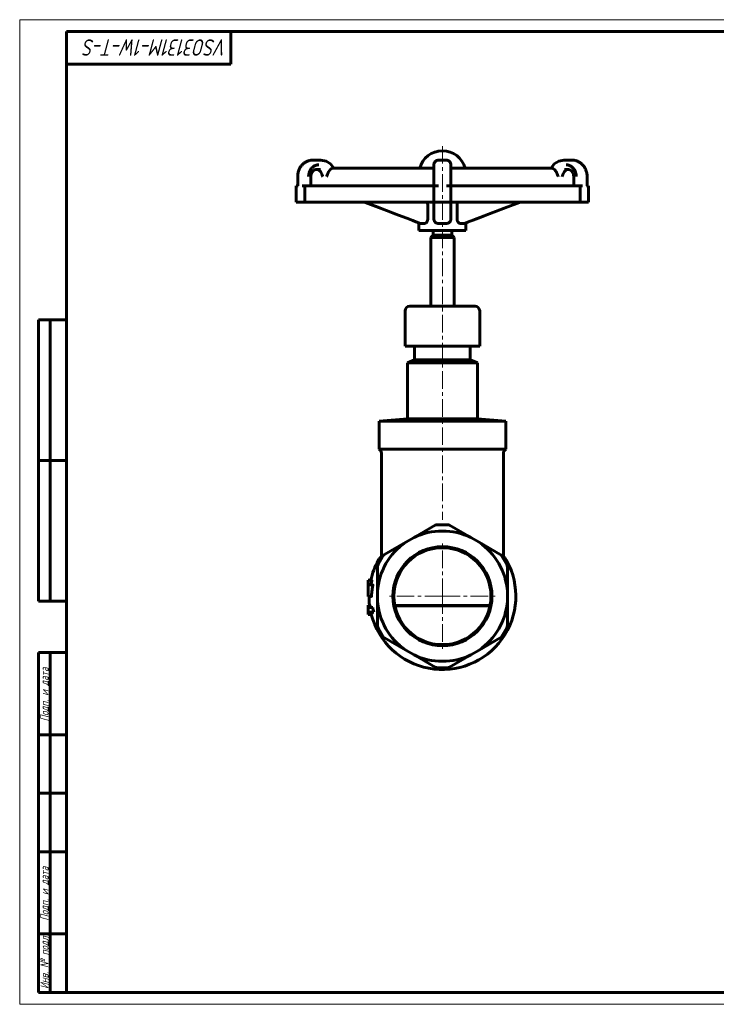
# Model space of a CAD drawing. Header units: millimetres. Extents: x 0 to 594, y 0 to 420.
# Tile 1 of 5: x 0 to 297, y 0 to 420. Entities that reach past the tile are written whole.
import ezdxf

# ---------------------------------------------------------------- set-up
doc = ezdxf.new("R2010")
doc.units = ezdxf.units.MM
for name, pattern in [('K5LT_AXLED', [12, 7.5, -1.5, 1.5, -1.5]), ('K5LT_BASIC', [0]), ('K5LT_THIN', [0])]:
    doc.linetypes.add(name, pattern=pattern)
doc.layers.add('Системный слой (1)', color=251, linetype='Continuous', true_color=0x6c6c6c)
doc.styles.add('KTEXTSTYLE', font='GOST_AU.SHX', dxfattribs={"width": 0.96, "height": 5})

# ---------------------------------------------------------------- blocks, each defined once
blk = doc.blocks.new('U0')
at = {"layer": 'Системный слой (1)', "color": 150, "linetype": 'K5LT_BASIC', "lineweight": 60, "true_color": 0x0080ff}
for p, q in [((164.33, 280.75), (180.23, 280.75)), ((180.23, 280.75), (196.12, 280.75))]:
    blk.add_line(p, q, dxfattribs=at)
blk = doc.blocks.new('U1')
at = {"layer": 'Системный слой (1)', "color": 150, "linetype": 'K5LT_BASIC', "lineweight": 60, "true_color": 0x0080ff}
for p, q in [((186.48, 340.94), (186.49, 341.17)), ((186.49, 341.18), (186.5, 341.19)), ((186.49, 341.17), (186.49, 341.18)), ((186.5, 341.25), (186.51, 341.32)), ((186.5, 341.21), (186.5, 341.25)), ((186.5, 341.19), (186.5, 341.21)), ((186.51, 341.32), (186.52, 341.39)), ((186.52, 341.4), (186.53, 341.41)), ((186.52, 341.39), (186.52, 341.4)), ((186.53, 341.43), (186.54, 341.46)), ((186.53, 341.41), (186.53, 341.43)), ((186.54, 341.46), (186.55, 341.54)), ((186.55, 341.54), (186.57, 341.6)), ((186.57, 341.61), (186.58, 341.62)), ((186.57, 341.6), (186.57, 341.61)), ((186.58, 341.64), (186.59, 341.68)), ((186.58, 341.62), (186.58, 341.64)), ((186.59, 341.68), (186.62, 341.76)), ((186.62, 341.76), (186.65, 341.86)), ((186.65, 341.86), (186.66, 341.87)), ((186.66, 341.88), (186.67, 341.9)), ((186.66, 341.87), (186.66, 341.88)), ((186.67, 341.9), (186.69, 341.94)), ((186.69, 341.94), (186.72, 342.02)), ((186.72, 342.02), (186.76, 342.09))]:
    blk.add_line(p, q, dxfattribs=at)
blk = doc.blocks.new('U2')
at = {"layer": 'Системный слой (1)', "color": 150, "linetype": 'K5LT_BASIC', "lineweight": 60, "true_color": 0x0080ff}
for p, q in [((206.5, 339.54), (213.14, 342.09)), ((193.21, 334.44), (199.86, 336.99)), ((199.86, 336.99), (206.5, 339.54)), ((190.23, 333.31), (190.95, 333.58))]:
    blk.add_line(p, q, dxfattribs=at)
blk = doc.blocks.new('U3')
at = {"layer": 'Системный слой (1)', "color": 150, "linetype": 'K5LT_BASIC', "lineweight": 60, "true_color": 0x0080ff}
for p, q in [((176.23, 328.09), (180.23, 328.09)), ((180.23, 328.09), (184.23, 328.09))]:
    blk.add_line(p, q, dxfattribs=at)
blk = doc.blocks.new('U4')
at = {"layer": 'Системный слой (1)', "color": 150, "linetype": 'K5LT_BASIC', "lineweight": 60, "true_color": 0x0080ff}
for p, q in [((165.28, 273.59), (180.23, 273.59)), ((180.23, 273.59), (195.18, 273.59))]:
    blk.add_line(p, q, dxfattribs=at)
blk = doc.blocks.new('U5')
at = {"layer": 'Системный слой (1)', "color": 150, "linetype": 'K5LT_BASIC', "lineweight": 60, "true_color": 0x0080ff}
for p, q in [((175.23, 327.09), (180.23, 327.09)), ((180.23, 327.09), (185.23, 327.09))]:
    blk.add_line(p, q, dxfattribs=at)
blk = doc.blocks.new('U6')
at = {"layer": 'Системный слой (1)', "color": 150, "linetype": 'K5LT_BASIC', "lineweight": 60, "true_color": 0x0080ff}
for start, end in [(150.8854, 167.4828), (194.4381, 29.1139), (180.1674, 186.9809)]:
    blk.add_arc((180.23, 174.09), 31.3, start, end, dxfattribs=at)
blk = doc.blocks.new('U7')
at = {"layer": 'Системный слой (1)', "color": 150, "linetype": 'K5LT_BASIC', "lineweight": 60, "true_color": 0x0080ff}
for p, q in [((232.22, 356.09), (233.85, 356.09)), ((233.85, 356.09), (233.85, 356.09)), ((233.85, 356.09), (233.95, 356.09))]:
    blk.add_line(p, q, dxfattribs=at)
blk = doc.blocks.new('U8')
at = {"layer": 'Системный слой (1)', "color": 150, "linetype": 'K5LT_BASIC', "lineweight": 60, "true_color": 0x0080ff}
for p, q in [((152.11, 340.25), (147.31, 342.09)), ((159.92, 337.25), (152.11, 340.25)), ((165.07, 335.27), (159.92, 337.25)), ((167.65, 334.29), (165.07, 335.27)), ((168.94, 333.8), (167.65, 334.29)), ((169.58, 333.55), (168.94, 333.8)), ((169.9, 333.43), (169.58, 333.55)), ((170.06, 333.37), (169.9, 333.43)), ((170.15, 333.34), (170.06, 333.37)), ((170.19, 333.32), (170.15, 333.34)), ((170.21, 333.31), (170.19, 333.32)), ((170.22, 333.31), (170.21, 333.31)), ((170.23, 333.31), (170.22, 333.31)), ((170.22, 333.31), (170.22, 333.31)), ((170.23, 333.3), (170.23, 333.31)), ((170.24, 333.3), (170.23, 333.3)), ((170.25, 333.3), (170.24, 333.3)), ((170.75, 333.11), (170.25, 333.3))]:
    blk.add_line(p, q, dxfattribs=at)
blk = doc.blocks.new('U9')
at = {"layer": 'Системный слой (1)', "color": 150, "linetype": 'K5LT_BASIC', "lineweight": 60, "true_color": 0x0080ff}
for p, q in [((168.33, 274.97), (180.23, 274.97)), ((180.23, 274.97), (192.12, 274.97))]:
    blk.add_line(p, q, dxfattribs=at)
blk = doc.blocks.new('U10')
at = {"layer": 'Системный слой (1)', "color": 150, "linetype": 'K5LT_BASIC', "lineweight": 60, "true_color": 0x0080ff}
for p, q in [((151.81, 340.36), (147.31, 342.09)), ((156.33, 338.63), (151.81, 340.36)), ((160.84, 336.9), (156.33, 338.63)), ((167.25, 334.44), (167.24, 334.44)), ((168.02, 334.15), (167.25, 334.44)), ((168.76, 333.86), (168.02, 334.15)), ((169.5, 333.58), (168.76, 333.86))]:
    blk.add_line(p, q, dxfattribs=at)
blk = doc.blocks.new('U11')
at = {"layer": 'Системный слой (1)', "color": 150, "linetype": 'K5LT_BASIC', "lineweight": 60, "true_color": 0x0080ff}
for p, q in [((128.45, 360.09), (128.44, 360.09)), ((128.44, 360.09), (128.44, 360.09)), ((130.62, 359.67), (128.45, 360.09)), ((132.52, 358.45), (130.62, 359.67)), ((133.91, 356.61), (132.52, 358.45))]:
    blk.add_line(p, q, dxfattribs=at)
blk = doc.blocks.new('U12')
at = {"layer": 'Системный слой (1)', "color": 150, "linetype": 'K5LT_BASIC', "lineweight": 60, "true_color": 0x0080ff}
for p, q in [((226.54, 356.61), (227.93, 358.45)), ((227.93, 358.45), (229.83, 359.67)), ((229.83, 359.67), (232.02, 360.09))]:
    blk.add_line(p, q, dxfattribs=at)
blk = doc.blocks.new('U13')
at = {"layer": 'Системный слой (1)', "color": 150, "linetype": 'K5LT_BASIC', "lineweight": 60, "true_color": 0x0080ff}
for p, q in [((233.95, 356.09), (233.95, 356.09)), ((233.95, 356.09), (235.02, 355.76)), ((235.02, 355.76), (235.92, 354.69)), ((235.92, 354.69), (236.29, 353.09))]:
    blk.add_line(p, q, dxfattribs=at)
blk = doc.blocks.new('U14')
at = {"layer": 'Системный слой (1)', "color": 150, "linetype": 'K5LT_BASIC', "lineweight": 60, "true_color": 0x0080ff}
for p, q in [((150.08, 180.63), (149.94, 180.06)), ((149.82, 179.49), (149.71, 178.91)), ((149.94, 180.06), (149.82, 179.49))]:
    blk.add_line(p, q, dxfattribs=at)
blk = doc.blocks.new('U15')
at = {"layer": 'Системный слой (1)', "color": 150, "linetype": 'K5LT_BASIC', "lineweight": 60, "true_color": 0x0080ff}
for p, q in [((128.45, 360.09), (128.44, 360.09)), ((128.44, 360.09), (128.44, 360.09)), ((130.62, 359.67), (128.45, 360.09)), ((132.52, 358.45), (130.62, 359.67)), ((133.91, 356.61), (132.52, 358.45))]:
    blk.add_line(p, q, dxfattribs=at)
blk = doc.blocks.new('U16')
at = {"layer": 'Системный слой (1)', "color": 150, "linetype": 'K5LT_BASIC', "lineweight": 60, "true_color": 0x0080ff}
for p, q in [((127.42, 355.9), (126.6, 356.09)), ((128.2, 355.27), (127.42, 355.9)), ((128.76, 354.23), (128.2, 355.27))]:
    blk.add_line(p, q, dxfattribs=at)
blk = doc.blocks.new('U17')
at = {"layer": 'Системный слой (1)', "color": 150, "linetype": 'K5LT_BASIC', "lineweight": 60, "true_color": 0x0080ff}
for p, q in [((126.5, 356.09), (126.6, 356.09)), ((126.6, 356.09), (126.6, 356.09)), ((126.6, 356.09), (128.23, 356.09))]:
    blk.add_line(p, q, dxfattribs=at)
blk = doc.blocks.new('U18')
at = {"layer": 'Системный слой (1)', "color": 150, "linetype": 'K5LT_BASIC', "lineweight": 60, "true_color": 0x0080ff}
for p, q in [((208.07, 340.15), (213.14, 342.09)), ((195.61, 335.36), (200.27, 337.15)), ((200.27, 337.15), (208.07, 340.15)), ((189.71, 333.11), (189.77, 333.13)), ((189.77, 333.13), (189.78, 333.14)), ((189.77, 333.13), (189.77, 333.13)), ((189.77, 333.13), (189.77, 333.13)), ((189.78, 333.14), (189.78, 333.14)), ((189.78, 333.14), (189.78, 333.14)), ((189.78, 333.14), (189.79, 333.14)), ((189.79, 333.14), (189.81, 333.15)), ((189.81, 333.15), (189.84, 333.16)), ((189.84, 333.16), (189.9, 333.18)), ((189.9, 333.18), (190.03, 333.23)), ((190.03, 333.23), (190.29, 333.33)), ((190.29, 333.33), (190.8, 333.52)), ((190.8, 333.52), (190.95, 333.58)), ((190.95, 333.58), (192.11, 334.02)), ((192.11, 334.02), (193.29, 334.47)), ((193.29, 334.47), (195.61, 335.36))]:
    blk.add_line(p, q, dxfattribs=at)
blk = doc.blocks.new('U19')
at = {"layer": 'Системный слой (1)', "color": 150, "linetype": 'K5LT_BASIC', "lineweight": 60, "true_color": 0x0080ff}
for p, q in [((231.7, 354.23), (232.25, 355.27)), ((232.25, 355.27), (233.03, 355.9)), ((233.03, 355.9), (233.85, 356.09))]:
    blk.add_line(p, q, dxfattribs=at)
blk = doc.blocks.new('U20')
at = {"layer": 'Системный слой (1)', "color": 150, "linetype": 'K5LT_BASIC', "lineweight": 60, "true_color": 0x0080ff}
for p, q in [((173.73, 342.03), (173.7, 342.09)), ((173.7, 342.09), (173.7, 342.09)), ((173.74, 342.01), (173.73, 342.03)), ((173.74, 342), (173.74, 342.01)), ((173.75, 341.99), (173.74, 342)), ((173.78, 341.91), (173.75, 341.99)), ((173.75, 341.99), (173.75, 341.99)), ((173.8, 341.86), (173.78, 341.91)), ((173.81, 341.83), (173.8, 341.86)), ((173.81, 341.82), (173.81, 341.83)), ((173.82, 341.81), (173.81, 341.82)), ((173.83, 341.76), (173.82, 341.81)), ((173.82, 341.81), (173.82, 341.81)), ((173.85, 341.73), (173.83, 341.76)), ((173.85, 341.71), (173.85, 341.73)), ((173.85, 341.7), (173.85, 341.71)), ((173.86, 341.7), (173.85, 341.7)), ((173.85, 341.7), (173.85, 341.7)), ((173.86, 341.68), (173.86, 341.7)), ((173.87, 341.66), (173.86, 341.68)), ((173.87, 341.64), (173.87, 341.66)), ((173.87, 341.63), (173.87, 341.64)), ((173.87, 341.64), (173.87, 341.64)), ((173.88, 341.62), (173.87, 341.63)), ((173.87, 341.63), (173.87, 341.63)), ((173.88, 341.59), (173.88, 341.62)), ((173.89, 341.58), (173.88, 341.59)), ((173.89, 341.57), (173.89, 341.58)), ((173.89, 341.56), (173.89, 341.57)), ((173.89, 341.57), (173.89, 341.57)), ((173.89, 341.57), (173.89, 341.57)), ((173.9, 341.53), (173.89, 341.56)), ((173.9, 341.52), (173.9, 341.53)), ((173.9, 341.51), (173.9, 341.52)), ((173.91, 341.51), (173.9, 341.51)), ((173.9, 341.51), (173.9, 341.51)), ((173.91, 341.5), (173.91, 341.51)), ((173.91, 341.48), (173.91, 341.5)), ((173.92, 341.46), (173.91, 341.48)), ((173.92, 341.45), (173.92, 341.46)), ((173.92, 341.46), (173.92, 341.46)), ((173.92, 341.44), (173.92, 341.45)), ((173.92, 341.45), (173.92, 341.45)), ((173.92, 341.42), (173.92, 341.44)), ((173.93, 341.41), (173.92, 341.42)), ((173.93, 341.4), (173.93, 341.41)), ((173.93, 341.39), (173.93, 341.4)), ((173.93, 341.4), (173.93, 341.4)), ((173.93, 341.4), (173.93, 341.4)), ((173.93, 341.36), (173.93, 341.39)), ((173.94, 341.35), (173.93, 341.36)), ((173.94, 341.34), (173.94, 341.35)), ((173.94, 341.33), (173.94, 341.34)), ((173.94, 341.34), (173.94, 341.34)), ((173.94, 341.34), (173.94, 341.34)), ((173.94, 341.31), (173.94, 341.33)), ((173.94, 341.29), (173.94, 341.31)), ((173.95, 341.29), (173.94, 341.29)), ((173.95, 341.28), (173.95, 341.29)), ((173.95, 341.25), (173.95, 341.28)), ((173.95, 341.28), (173.95, 341.28)), ((173.95, 341.28), (173.95, 341.28)), ((173.95, 341.24), (173.95, 341.25)), ((173.95, 341.23), (173.95, 341.24)), ((173.95, 341.22), (173.95, 341.23)), ((173.95, 341.23), (173.95, 341.23)), ((173.95, 341.23), (173.95, 341.23)), ((173.96, 341.19), (173.95, 341.22)), ((173.96, 341.18), (173.96, 341.19)), ((173.96, 341.17), (173.96, 341.18)), ((173.96, 341.16), (173.96, 341.17)), ((173.96, 341.17), (173.96, 341.17)), ((173.96, 341.17), (173.96, 341.17)), ((173.96, 341.14), (173.96, 341.16)), ((173.96, 341.12), (173.96, 341.14)), ((173.96, 341.11), (173.96, 341.12)), ((173.96, 341.12), (173.96, 341.12)), ((173.97, 341.08), (173.96, 341.11)), ((173.96, 341.11), (173.96, 341.11)), ((173.96, 341.11), (173.96, 341.11)), ((173.97, 341.07), (173.97, 341.08)), ((173.97, 341.06), (173.97, 341.07)), ((173.97, 341.05), (173.97, 341.06)), ((173.97, 341.06), (173.97, 341.06)), ((173.97, 341.06), (173.97, 341.06)), ((173.97, 341.02), (173.97, 341.05)), ((173.97, 341.01), (173.97, 341.02)), ((173.97, 341), (173.97, 341.01)), ((173.97, 340.94), (173.97, 341)), ((173.97, 341), (173.97, 341)), ((173.97, 341), (173.97, 341))]:
    blk.add_line(p, q, dxfattribs=at)
blk = doc.blocks.new('U21')
at = {"layer": 'Системный слой (1)', "color": 30, "linetype": 'K5LT_AXLED', "lineweight": 18, "true_color": 0xff8000}
for q in [(180.23, 197.21), (157.11, 174.09), (203.34, 174.09), (180.23, 150.98)]:
    blk.add_line((180.23, 174.09), q, dxfattribs=at)
blk = doc.blocks.new('U49')
at = {"color": 7, "linetype": 'K5LT_THIN', "lineweight": 18}
for p, q in [((0, 0), (0, 420)), ((0, 420), (594, 420)), ((594, 0), (0, 0))]:
    blk.add_line(p, q, dxfattribs=at)
at = {"color": 150, "linetype": 'K5LT_BASIC', "lineweight": 60, "true_color": 0x0080ff}
for p, q in [((20, 5), (20, 415)), ((20, 415), (589, 415)), ((90, 415), (90, 401)), ((90, 401), (20, 401)), ((8, 172), (8, 292)), ((20, 292), (8, 292)), ((13, 172), (13, 292)), ((20, 232), (8, 232)), ((20, 172), (8, 172)), ((8, 5), (8, 150)), ((20, 150), (8, 150)), ((13, 5), (13, 150)), ((20, 115), (8, 115)), ((20, 90), (8, 90)), ((20, 65), (8, 65)), ((20, 30), (8, 30)), ((20, 5), (8, 5)), ((589, 5), (20, 5))]:
    blk.add_line(p, q, dxfattribs=at)
at = {"color": 7, "attachment_point": 1, "style": 'KTEXTSTYLE'}
for s, insert, char_height, rotation in [('\\H5.0;\\W1.000;\\Q15;\\Q15;\\W0.965;\\H7.00;VSO3131M-1W-T-S', (88.5, 404.64), 7, 180), ('\\H5.0;\\W1.000;\\Q15;\\Q15;\\W0.965;\\H3.50;Подп. и дата', (8.82, 120.66), 3.5, 90), ('\\H5.0;\\W1.000;\\Q15;\\Q15;\\W0.965;\\H3.50;Подп. и дата', (8.82, 35.66), 3.5, 90), ('\\H5.0;\\W1.000;\\Q15;\\Q15;\\W0.965;\\H3.50;Инв. № подл.', (8.82, 6.57), 3.5, 90)]:
    blk.add_mtext(s, dxfattribs=dict(at, insert=insert, char_height=char_height, rotation=rotation))

msp = doc.modelspace()

# ---------------------------------------------------------------- linework, layer by layer
at = {"layer": 'Системный слой (1)', "color": 30, "linetype": 'K5LT_AXLED', "lineweight": 18, "true_color": 0xff8000}
msp.add_line((180.227, 366.094), (180.227, 206.594), dxfattribs=at)
at = {"layer": 'Системный слой (1)', "color": 150, "linetype": 'K5LT_BASIC', "lineweight": 60, "true_color": 0x0080ff}
for p, q in [((124.871, 360.094), (124.872, 360.094)), ((126.499, 360.094), (124.872, 360.094)), ((128.435, 360.094), (126.499, 360.094)), ((128.435, 360.094), (128.437, 360.094)), ((176.6, 358.094), (176.6, 358.094)), ((176.6, 358.094), (176.6, 358.094)), ((176.6, 358.094), (176.6, 358.094)), ((176.6, 358.094), (176.6, 358.094)), ((176.6, 358.094), (176.6, 358.094)), ((176.6, 353.094), (176.6, 358.094)), ((181.853, 360.094), (178.6, 360.094)), ((183.853, 358.094), (183.853, 358.052)), ((183.853, 356.219), (183.853, 358.094)), ((183.853, 358.094), (183.853, 358.052)), ((183.853, 358.094), (183.853, 358.094)), ((183.853, 358.094), (183.853, 358.052)), ((183.853, 353.094), (183.853, 358.094)), ((232.018, 360.094), (232.016, 360.094)), ((233.954, 360.094), (232.018, 360.094)), ((235.581, 360.094), (233.954, 360.094)), ((235.582, 360.094), (235.581, 360.094)), ((118.54, 349.094), (118.54, 353.094)), ((124.167, 353.094), (124.167, 349.094)), ((126.499, 356.094), (126.499, 356.094)), ((176.6, 356.611), (133.501, 356.611)), ((176.6, 349.094), (176.6, 353.094)), ((226.952, 356.611), (183.853, 356.611)), ((183.853, 353.094), (183.853, 349.094)), ((236.286, 349.094), (236.286, 353.094)), ((241.913, 353.094), (241.913, 349.094)), ((117.873, 349.094), (117.873, 342.094)), ((118.785, 349.094), (117.873, 349.094)), ((120.459, 349.094), (121.5, 349.094)), ((121.5, 349.094), (121.5, 342.094)), ((121.5, 349.094), (176.6, 349.094)), ((178.552, 349.094), (176.6, 349.094)), ((176.6, 349.094), (176.6, 342.094)), ((181.901, 349.094), (183.853, 349.094)), ((183.853, 349.094), (238.953, 349.094)), ((183.853, 349.094), (183.853, 342.094)), ((238.953, 349.094), (238.953, 342.094)), ((239.994, 349.094), (238.953, 349.094)), ((241.668, 349.094), (242.58, 349.094)), ((242.58, 349.094), (242.58, 342.094)), ((121.5, 342.094), (117.873, 342.094)), ((176.6, 342.094), (121.5, 342.094)), ((173.969, 335.022), (173.969, 340.942)), ((183.853, 342.094), (176.6, 342.094)), ((176.6, 335.022), (176.6, 342.094)), ((176.6, 335.022), (176.6, 342.094)), ((183.853, 335.022), (183.853, 342.094)), ((183.853, 335.022), (183.853, 342.094)), ((238.953, 342.094), (183.853, 342.094)), ((186.484, 335.022), (186.484, 340.942)), ((242.58, 342.094), (238.953, 342.094)), ((170.227, 333.306), (170.227, 330.094)), ((171.566, 333.094), (170.829, 333.094)), ((172.566, 333.094), (171.566, 333.094)), ((181.963, 333.094), (178.49, 333.094)), ((189.624, 333.094), (187.887, 333.094)), ((190.227, 333.306), (190.227, 330.094)), ((171.566, 330.094), (170.227, 330.094)), ((190.227, 330.094), (171.566, 330.094)), ((176.227, 328.094), (175.227, 327.094)), ((176.227, 328.094), (176.227, 330.094)), ((184.227, 328.094), (184.227, 330.094)), ((184.227, 328.094), (185.227, 327.094)), ((175.227, 297.795), (175.227, 327.094)), ((185.227, 297.795), (185.227, 327.094)), ((164.332, 280.752), (164.332, 295.795)), ((166.332, 297.795), (180.227, 297.795)), ((180.227, 297.795), (194.121, 297.795)), ((196.121, 280.752), (196.121, 295.795)), ((168.332, 274.969), (168.332, 280.752)), ((192.121, 274.969), (192.121, 280.752)), ((168.332, 274.969), (165.277, 273.594)), ((165.277, 249.786), (165.277, 273.594)), ((192.121, 274.969), (195.176, 273.594)), ((195.176, 249.786), (195.176, 273.594)), ((165.277, 249.786), (153.227, 248.732)), ((153.227, 248.732), (207.227, 248.732)), ((153.227, 236.732), (153.227, 248.732)), ((165.277, 249.786), (180.227, 249.786)), ((180.227, 249.786), (195.176, 249.786)), ((195.176, 249.786), (207.227, 248.732)), ((207.227, 236.732), (207.227, 248.732)), ((153.227, 236.732), (180.227, 236.732)), ((180.227, 236.732), (207.227, 236.732)), ((154.227, 191.132), (154.227, 235.091)), ((206.227, 191.133), (206.227, 235.091)), ((168.137, 199.114), (177.164, 204.326)), ((182.289, 204.594), (178.164, 204.594)), ((183.289, 204.326), (192.316, 199.114)), ((168.137, 199.114), (164.603, 197.074)), ((195.85, 197.074), (192.316, 199.114)), ((155.576, 191.862), (164.603, 197.074)), ((195.85, 197.074), (204.877, 191.862)), ((154.844, 191.13), (152.782, 187.558)), ((207.671, 187.558), (205.609, 191.13)), ((152.514, 176.134), (152.514, 186.558)), ((207.939, 186.558), (207.939, 176.134)), ((148.514, 180.814), (148.514, 180.878)), ((150.118, 180.878), (148.514, 180.878)), ((148.514, 180.632), (148.514, 180.814)), ((148.514, 178.913), (148.514, 180.632)), ((150.584, 178.913), (148.514, 178.913)), ((148.514, 178.849), (148.514, 178.913)), ((148.514, 178.668), (148.514, 178.849)), ((148.514, 174.248), (148.514, 178.668)), ((148.514, 174.002), (148.514, 174.248)), ((149.987, 174.002), (148.514, 174.002)), ((152.514, 176.134), (152.514, 172.054)), ((207.939, 172.054), (207.939, 176.134)), ((148.514, 169.29), (148.514, 170.29)), ((149.338, 170.29), (148.514, 170.29)), ((148.514, 167.29), (148.514, 169.29)), ((150.539, 169.29), (148.514, 169.29)), ((152.514, 161.63), (152.514, 172.054)), ((159.935, 170.094), (200.518, 170.094)), ((159.961, 169.967), (200.492, 169.967)), ((207.939, 172.054), (207.939, 161.63)), ((148.514, 166.29), (148.514, 167.29)), ((150.932, 167.29), (148.514, 167.29)), ((150.099, 166.29), (148.514, 166.29)), ((152.782, 160.63), (154.844, 157.058)), ((205.609, 157.058), (207.671, 160.63)), ((164.603, 151.114), (155.576, 156.326)), ((204.877, 156.326), (195.85, 151.114)), ((164.603, 151.114), (168.137, 149.074)), ((177.164, 143.862), (168.137, 149.074)), ((192.316, 149.074), (183.289, 143.862)), ((192.316, 149.074), (195.85, 151.114)), ((178.164, 143.594), (182.289, 143.594))]:
    msp.add_line(p, q, dxfattribs=at)
for radius in [21.118, 20.682]:
    msp.add_circle((180.227, 174.094), radius, dxfattribs=at)
for centre, radius, start, end in [((180.227, 354.094), 10, 90, 165.42265), ((180.227, 354.094), 10, 14.57735, 90), ((178.6, 358.094), 2, 90, 180), ((181.853, 358.094), 2, 0, 90), ((181.853, 358.094), 2, 358.80974, 0), ((166.332, 295.795), 2, 90, 180), ((194.121, 295.795), 2, 0, 90), ((152.38, 235.091), 1.846, 0, 62.71535), ((208.073, 235.091), 1.846, 117.28465, 180), ((180.227, 174.094), 27.788, 64.21018, 115.78982), ((178.164, 202.594), 2, 90, 120), ((182.289, 202.594), 2, 60, 90), ((180.227, 174.094), 27.788, 124.21018, 175.78982), ((180.227, 174.094), 27.788, 4.21018, 55.78982), ((156.576, 190.13), 2, 120, 150), ((203.877, 190.13), 2, 30, 60), ((154.514, 186.558), 2, 150, 180), ((205.939, 186.558), 2, 0, 30), ((180.227, 174.094), 31.122, 187.02093, 188.87987), ((180.227, 174.094), 30.074, 189.19199, 193.07613), ((180.227, 174.094), 27.788, 184.21018, 235.78982), ((180.227, 174.094), 27.788, 304.21018, 355.78982), ((180.227, 174.094), 31.122, 192.62834, 194.52233), ((154.514, 161.63), 2, 180, 210), ((205.939, 161.63), 2, 330, 0), ((156.576, 158.058), 2, 210, 240), ((203.877, 158.058), 2, 300, 330), ((180.227, 174.094), 27.788, 244.21018, 295.78982), ((178.164, 145.594), 2, 240, 270), ((182.289, 145.594), 2, 270, 300)]:
    msp.add_arc(centre, radius, start, end, dxfattribs=at)
for points, knots in [([(118.54, 353.094), (118.54, 353.181), (118.542, 353.269), (118.55, 353.51), (118.56, 353.663), (118.6, 354.093), (118.641, 354.368), (118.748, 354.894), (118.812, 355.145), (118.964, 355.629), (119.05, 355.864), (119.243, 356.315), (119.349, 356.532), (119.578, 356.947), (119.7, 357.146), (119.959, 357.522), (120.095, 357.7), (120.38, 358.038), (120.528, 358.197), (120.834, 358.495), (120.991, 358.634), (121.312, 358.891), (121.475, 359.009), (121.811, 359.229), (121.984, 359.33), (122.334, 359.513), (122.513, 359.595), (122.875, 359.741), (123.058, 359.805), (123.424, 359.913), (123.607, 359.957), (123.975, 360.027), (124.16, 360.053), (124.513, 360.085), (124.68, 360.093), (124.855, 360.094), (124.863, 360.094), (124.871, 360.094)], [0, 0, 0, 0, 0.4366435, 0.4366435, 1.2007696, 1.2007696, 2.5877959, 2.5877959, 3.8839575, 3.8839575, 5.1390961, 5.1390961, 6.3603279, 6.3603279, 7.5473062, 7.5473062, 8.6974689, 8.6974689, 9.8176417, 9.8176417, 10.9115367, 10.9115367, 11.9607192, 11.9607192, 13.014063, 13.014063, 14.0507702, 14.0507702, 15.0718069, 15.0718069, 16.0710427, 16.0710427, 17.0666014, 17.0666014, 17.9562927, 17.9562927, 17.9982529, 17.9982529, 17.9982529, 17.9982529]), ([(127.499, 358.094), (127.264, 358.094), (126.825, 358.053), (126.219, 357.886), (125.682, 357.648), (125.185, 357.338), (124.722, 356.951), (124.307, 356.495), (123.951, 355.988), (123.661, 355.441), (123.443, 354.884), (123.289, 354.318), (123.204, 353.804), (123.172, 353.393), (123.167, 353.175), (123.167, 353.094)], [0, 0, 0, 0, 0.103526, 0.1935255, 0.2740479, 0.356888, 0.4420617, 0.5252116, 0.6089677, 0.690863, 0.7695728, 0.8421882, 0.9169614, 0.9688952, 1, 1, 1, 1]), ([(176.6, 358.094), (176.6, 358.181), (176.605, 358.27), (176.629, 358.446), (176.646, 358.533), (176.694, 358.707), (176.724, 358.794), (176.796, 358.963), (176.838, 359.046), (176.935, 359.206), (176.989, 359.284), (177.108, 359.43), (177.173, 359.499), (177.313, 359.628), (177.387, 359.687), (177.543, 359.795), (177.624, 359.843), (177.793, 359.926), (177.879, 359.962), (178.055, 360.02), (178.144, 360.043), (178.323, 360.077), (178.412, 360.087), (178.534, 360.093), (178.566, 360.094), (178.599, 360.094), (178.599, 360.094), (178.6, 360.094)], [0, 0, 0, 0, 1.2624832, 1.2624832, 2.5385454, 2.5385454, 3.8447876, 3.8447876, 5.1757094, 5.1757094, 6.5239229, 6.5239229, 7.8815564, 7.8815564, 9.2404071, 9.2404071, 10.5921666, 10.5921666, 11.928671, 11.928671, 13.2440934, 13.2440934, 14.5347368, 14.5347368, 14.99391, 14.99391, 15, 15, 15, 15]), ([(176.6, 358.094), (176.6, 358.094), (176.6, 358.094), (176.6, 358.118), (176.6, 358.141), (176.602, 358.189), (176.603, 358.214), (176.606, 358.262), (176.609, 358.286), (176.614, 358.333), (176.617, 358.357), (176.624, 358.405), (176.628, 358.428), (176.632, 358.452)], [0, 0, 0, 0, 0.0014289, 0.0014289, 1.3541404, 1.3541404, 2.7082809, 2.7082809, 4.0624213, 4.0624213, 5.4165617, 5.4165617, 6.7707022, 6.7707022, 6.7707022, 6.7707022]), ([(176.6, 358.094), (176.6, 358.098), (176.6, 358.102), (176.6, 358.111), (176.6, 358.115), (176.6, 358.126), (176.6, 358.132), (176.6, 358.143), (176.6, 358.149), (176.601, 358.159), (176.601, 358.162), (176.601, 358.172), (176.601, 358.179), (176.602, 358.2), (176.603, 358.214), (176.605, 358.245), (176.607, 358.262), (176.611, 358.305), (176.613, 358.329), (176.617, 358.354)], [0, 0, 0, 0, 0.2484053, 0.2484053, 0.4968106, 0.4968106, 0.8361542, 0.8361542, 1.1754978, 1.1754978, 1.3732064, 1.3732064, 1.7686237, 1.7686237, 2.5594583, 2.5594583, 3.5594583, 3.5594583, 5, 5, 5, 5]), ([(176.6, 358.094), (176.6, 358.098), (176.6, 358.103), (176.6, 358.112), (176.6, 358.116), (176.6, 358.127), (176.6, 358.133), (176.6, 358.141), (176.6, 358.143), (176.6, 358.146), (176.6, 358.148), (176.6, 358.153), (176.601, 358.157), (176.601, 358.168), (176.601, 358.176), (176.602, 358.197), (176.603, 358.21), (176.605, 358.238), (176.606, 358.251), (176.608, 358.276), (176.609, 358.288), (176.61, 358.299)], [0, 0, 0, 0, 0.3276591, 0.3276591, 0.6553182, 0.6553182, 1.1150385, 1.1150385, 1.2244109, 1.2244109, 1.3587582, 1.3587582, 1.6274526, 1.6274526, 2.1648416, 2.1648416, 3.1648416, 3.1648416, 4.1648416, 4.1648416, 5, 5, 5, 5]), ([(178.319, 360.074), (178.338, 360.077), (178.356, 360.079), (178.394, 360.083), (178.412, 360.085), (178.45, 360.088), (178.468, 360.09), (178.506, 360.092), (178.525, 360.093), (178.562, 360.094), (178.581, 360.094), (178.6, 360.094)], [0, 0, 0, 0, 0.8990893, 0.8990893, 1.7981786, 1.7981786, 2.6972678, 2.6972678, 3.5963571, 3.5963571, 4.4954464, 4.4954464, 4.4954464, 4.4954464]), ([(183.853, 358.094), (183.853, 358.181), (183.848, 358.27), (183.824, 358.446), (183.807, 358.533), (183.759, 358.707), (183.729, 358.794), (183.657, 358.963), (183.615, 359.046), (183.518, 359.206), (183.464, 359.284), (183.345, 359.43), (183.28, 359.499), (183.14, 359.628), (183.066, 359.687), (182.91, 359.795), (182.829, 359.843), (182.66, 359.926), (182.574, 359.962), (182.398, 360.02), (182.309, 360.043), (182.13, 360.077), (182.041, 360.087), (181.919, 360.093), (181.887, 360.094), (181.854, 360.094), (181.854, 360.094), (181.853, 360.094)], [0, 0, 0, 0, 1.2624907, 1.2624907, 2.5385595, 2.5385595, 3.8448077, 3.8448077, 5.1757354, 5.1757354, 6.5239545, 6.5239545, 7.8815934, 7.8815934, 9.2404494, 9.2404494, 10.592214, 10.592214, 11.9287233, 11.9287233, 13.244149, 13.244149, 14.5347956, 14.5347956, 14.99391, 14.99391, 15, 15, 15, 15]), ([(182.134, 360.074), (182.115, 360.077), (182.097, 360.079), (182.06, 360.083), (182.041, 360.085), (182.003, 360.088), (181.985, 360.09), (181.947, 360.092), (181.929, 360.093), (181.891, 360.094), (181.872, 360.094), (181.853, 360.094)], [0, 0, 0, 0, 0.8990893, 0.8990893, 1.7981786, 1.7981786, 2.697268, 2.697268, 3.5963573, 3.5963573, 4.4954466, 4.4954466, 4.4954466, 4.4954466]), ([(183.853, 358.094), (183.853, 358.117), (183.853, 358.141), (183.851, 358.189), (183.85, 358.214), (183.847, 358.262), (183.844, 358.286), (183.839, 358.333), (183.836, 358.357), (183.829, 358.405), (183.825, 358.428), (183.821, 358.452)], [0, 0, 0, 0, 1.3541405, 1.3541405, 2.7082811, 2.7082811, 4.0624216, 4.0624216, 5.4165622, 5.4165622, 6.7707027, 6.7707027, 6.7707027, 6.7707027]), ([(183.853, 358.094), (183.853, 358.097), (183.853, 358.1), (183.853, 358.107), (183.853, 358.11), (183.853, 358.117), (183.853, 358.12), (183.853, 358.127), (183.853, 358.132), (183.853, 358.14), (183.853, 358.144), (183.853, 358.15), (183.853, 358.152), (183.853, 358.156), (183.852, 358.159), (183.852, 358.167), (183.852, 358.173), (183.851, 358.19), (183.851, 358.201), (183.849, 358.229), (183.848, 358.247), (183.845, 358.281), (183.843, 358.299), (183.84, 358.329), (183.838, 358.342), (183.836, 358.354)], [0, 0, 0, 0, 0.1884927, 0.1884927, 0.3769854, 0.3769854, 0.5654781, 0.5654781, 0.8027262, 0.8027262, 1.0399743, 1.0399743, 1.138022, 1.138022, 1.2987656, 1.2987656, 1.6202529, 1.6202529, 2.2632274, 2.2632274, 3.2632274, 3.2632274, 4.2632274, 4.2632274, 5, 5, 5, 5]), ([(183.853, 358.094), (183.853, 358.098), (183.853, 358.103), (183.853, 358.112), (183.853, 358.116), (183.853, 358.127), (183.853, 358.133), (183.853, 358.141), (183.853, 358.143), (183.853, 358.146), (183.853, 358.148), (183.853, 358.153), (183.852, 358.157), (183.852, 358.168), (183.852, 358.176), (183.851, 358.197), (183.85, 358.21), (183.848, 358.238), (183.847, 358.251), (183.845, 358.276), (183.844, 358.288), (183.843, 358.299)], [0, 0, 0, 0, 0.3276591, 0.3276591, 0.6553182, 0.6553182, 1.1150385, 1.1150385, 1.2244109, 1.2244109, 1.3587582, 1.3587582, 1.6274526, 1.6274526, 2.1648416, 2.1648416, 3.1648416, 3.1648416, 4.1648416, 4.1648416, 5, 5, 5, 5]), ([(232.954, 358.094), (233.189, 358.094), (233.628, 358.053), (234.234, 357.886), (234.771, 357.648), (235.268, 357.338), (235.731, 356.951), (236.146, 356.495), (236.502, 355.988), (236.792, 355.441), (237.01, 354.884), (237.164, 354.318), (237.249, 353.804), (237.281, 353.393), (237.286, 353.175), (237.286, 353.094)], [0, 0, 0, 0, 0.103526, 0.1935255, 0.2740479, 0.356888, 0.4420617, 0.5252116, 0.6089677, 0.690863, 0.7695728, 0.8421882, 0.9169614, 0.9688952, 1, 1, 1, 1]), ([(241.913, 353.094), (241.913, 353.181), (241.911, 353.269), (241.903, 353.51), (241.893, 353.663), (241.853, 354.093), (241.812, 354.368), (241.705, 354.894), (241.641, 355.145), (241.489, 355.629), (241.403, 355.864), (241.21, 356.315), (241.104, 356.532), (240.875, 356.947), (240.753, 357.146), (240.494, 357.522), (240.358, 357.7), (240.073, 358.038), (239.925, 358.197), (239.619, 358.495), (239.462, 358.634), (239.141, 358.891), (238.978, 359.009), (238.642, 359.229), (238.469, 359.33), (238.119, 359.513), (237.94, 359.595), (237.578, 359.741), (237.395, 359.805), (237.029, 359.913), (236.846, 359.957), (236.478, 360.027), (236.293, 360.053), (235.94, 360.085), (235.773, 360.093), (235.598, 360.094), (235.59, 360.094), (235.582, 360.094)], [0, 0, 0, 0, 0.4366435, 0.4366435, 1.2007696, 1.2007696, 2.5877959, 2.5877959, 3.8839575, 3.8839575, 5.1390961, 5.1390961, 6.3603279, 6.3603279, 7.5473062, 7.5473062, 8.6974689, 8.6974689, 9.8176417, 9.8176417, 10.9115367, 10.9115367, 11.9607192, 11.9607192, 13.014063, 13.014063, 14.0507702, 14.0507702, 15.0718069, 15.0718069, 16.0710427, 16.0710427, 17.0666014, 17.0666014, 17.9562927, 17.9562927, 17.9982529, 17.9982529, 17.9982529, 17.9982529]), ([(241.913, 353.094), (241.913, 353.181), (241.911, 353.269), (241.903, 353.51), (241.893, 353.663), (241.853, 354.093), (241.812, 354.368), (241.705, 354.894), (241.641, 355.145), (241.489, 355.629), (241.403, 355.864), (241.21, 356.315), (241.104, 356.532), (240.875, 356.947), (240.753, 357.146), (240.494, 357.522), (240.358, 357.7), (240.073, 358.038), (239.925, 358.197), (239.619, 358.495), (239.462, 358.634), (239.141, 358.891), (238.978, 359.009), (238.642, 359.229), (238.469, 359.33), (238.119, 359.513), (237.94, 359.595), (237.578, 359.741), (237.395, 359.805), (237.029, 359.913), (236.846, 359.957), (236.478, 360.027), (236.293, 360.053), (235.94, 360.085), (235.773, 360.093), (235.598, 360.094), (235.59, 360.094), (235.582, 360.094)], [0, 0, 0, 0, 0.4366435, 0.4366435, 1.2007696, 1.2007696, 2.5877959, 2.5877959, 3.8839575, 3.8839575, 5.1390961, 5.1390961, 6.3603279, 6.3603279, 7.5473062, 7.5473062, 8.6974689, 8.6974689, 9.8176417, 9.8176417, 10.9115367, 10.9115367, 11.9607192, 11.9607192, 13.014063, 13.014063, 14.0507702, 14.0507702, 15.0718069, 15.0718069, 16.0710427, 16.0710427, 17.0666014, 17.0666014, 17.9562927, 17.9562927, 17.9982529, 17.9982529, 17.9982529, 17.9982529]), ([(124.167, 353.094), (124.167, 353.232), (124.175, 353.371), (124.204, 353.638), (124.226, 353.767), (124.28, 354.014), (124.312, 354.132), (124.387, 354.358), (124.428, 354.465), (124.518, 354.667), (124.567, 354.763), (124.669, 354.941), (124.722, 355.025), (124.833, 355.181), (124.889, 355.253), (125.005, 355.386), (125.064, 355.448), (125.178, 355.557), (125.234, 355.605), (125.349, 355.696), (125.409, 355.739), (125.528, 355.815), (125.587, 355.85), (125.676, 355.896), (125.705, 355.91), (125.764, 355.937), (125.792, 355.949), (125.874, 355.982), (125.928, 356.001), (126.031, 356.032), (126.08, 356.044), (126.171, 356.064), (126.215, 356.071), (126.295, 356.082), (126.33, 356.086), (126.402, 356.092), (126.44, 356.093), (126.485, 356.094), (126.492, 356.094), (126.499, 356.094), (126.499, 356.094), (126.499, 356.094)], [0, 0, 0, 0, 1.3104073, 1.3104073, 2.5517092, 2.5517092, 3.7415982, 3.7415982, 4.8808734, 4.8808734, 5.9785783, 5.9785783, 7.0312176, 7.0312176, 8.0450909, 8.0450909, 9.0242746, 9.0242746, 9.9115589, 9.9115589, 10.8344902, 10.8344902, 11.7292776, 11.7292776, 12.1798647, 12.1798647, 12.6073033, 12.6073033, 13.413758, 13.413758, 14.1453017, 14.1453017, 14.8044185, 14.8044185, 15.3274199, 15.3274199, 15.8963181, 15.8963181, 15.9997972, 15.9997972, 16, 16, 16, 16]), ([(128.757, 354.234), (128.77, 354.195), (128.819, 354.046), (128.913, 353.777), (129.041, 353.438), (129.131, 353.206), (129.176, 353.094)], [0.23809405, 0.23809405, 0.23809405, 0.23809405, 0.31400455, 0.52635761, 0.76937691, 1, 1, 1, 1]), ([(131.472, 354.611), (131.447, 354.538), (131.388, 354.371), (131.285, 354.098), (131.155, 353.777), (131.011, 353.438), (130.91, 353.206), (130.861, 353.094)], [0, 0, 0, 0, 0.1354498, 0.3140045, 0.5263576, 0.7693769, 1, 1, 1, 1]), ([(131.472, 354.611), (131.478, 354.629), (131.491, 354.666), (131.513, 354.72), (131.536, 354.774), (131.559, 354.827), (131.584, 354.879), (131.61, 354.931), (131.637, 354.982), (131.664, 355.032), (131.692, 355.082), (131.721, 355.131), (131.749, 355.179), (131.779, 355.226), (131.813, 355.28), (131.861, 355.353), (131.934, 355.459), (132.032, 355.594), (132.111, 355.694), (132.194, 355.795), (132.273, 355.886), (132.381, 356.002), (132.464, 356.085), (132.522, 356.139), (132.558, 356.171), (132.58, 356.191), (132.597, 356.206), (132.608, 356.215), (132.613, 356.219)], [0, 0, 0, 0, 0.0313879, 0.0629107, 0.0943185, 0.1252023, 0.1558587, 0.186053, 0.2159856, 0.2455392, 0.2749982, 0.3039767, 0.3325773, 0.360524, 0.3882281, 0.4295305, 0.4911052, 0.5779007, 0.6724146, 0.6743312, 0.7671732, 0.8457068, 0.9045839, 0.9424733, 0.9652209, 0.9783213, 0.9899152, 1, 1, 1, 1]), ([(132.744, 356.321), (132.756, 356.329), (132.779, 356.345), (132.813, 356.367), (132.846, 356.388), (132.879, 356.408), (132.912, 356.428), (132.944, 356.446), (132.977, 356.463), (133.01, 356.48), (133.042, 356.496), (133.074, 356.51), (133.106, 356.524), (133.138, 356.537), (133.175, 356.551), (133.227, 356.568), (133.302, 356.589), (133.397, 356.606), (133.465, 356.611), (133.5, 356.611), (133.501, 356.611)], [0, 0, 0, 0, 0.01114294, 0.0220857, 0.03291257, 0.04361547, 0.05433654, 0.06516974, 0.07605466, 0.08697142, 0.09787121, 0.10878778, 0.11971995, 0.13069174, 0.14168515, 0.15899451, 0.1854517, 0.22405997, 0.2663659, 0.2671781, 0.2671781, 0.2671781, 0.2671781]), ([(227.709, 356.321), (227.697, 356.329), (227.674, 356.345), (227.64, 356.367), (227.607, 356.388), (227.574, 356.408), (227.542, 356.428), (227.509, 356.446), (227.476, 356.463), (227.443, 356.48), (227.411, 356.496), (227.379, 356.51), (227.347, 356.524), (227.315, 356.537), (227.278, 356.551), (227.226, 356.568), (227.151, 356.589), (227.056, 356.606), (226.988, 356.611), (226.953, 356.611), (226.952, 356.611)], [0, 0, 0, 0, 0.01114294, 0.0220857, 0.03291257, 0.04361547, 0.05433654, 0.06516974, 0.07605466, 0.08697142, 0.09787121, 0.10878778, 0.11971995, 0.13069174, 0.14168515, 0.15899451, 0.1854517, 0.22405997, 0.2663659, 0.26717814, 0.26717814, 0.26717814, 0.26717814]), ([(228.981, 354.611), (228.975, 354.629), (228.962, 354.666), (228.94, 354.72), (228.917, 354.774), (228.894, 354.827), (228.869, 354.879), (228.843, 354.931), (228.816, 354.982), (228.789, 355.032), (228.761, 355.082), (228.732, 355.131), (228.704, 355.179), (228.674, 355.226), (228.64, 355.28), (228.592, 355.353), (228.519, 355.459), (228.421, 355.594), (228.342, 355.694), (228.259, 355.795), (228.18, 355.886), (228.072, 356.002), (227.989, 356.085), (227.931, 356.139), (227.895, 356.171), (227.873, 356.191), (227.856, 356.206), (227.845, 356.215), (227.84, 356.219)], [0, 0, 0, 0, 0.0313879, 0.0629107, 0.0943185, 0.1252023, 0.1558587, 0.186053, 0.2159856, 0.2455392, 0.2749982, 0.3039767, 0.3325773, 0.360524, 0.3882281, 0.4295305, 0.4911052, 0.5779007, 0.6724146, 0.6743312, 0.7671732, 0.8457068, 0.9045839, 0.9424733, 0.9652209, 0.9783213, 0.9899152, 1, 1, 1, 1]), ([(228.981, 354.611), (229.006, 354.538), (229.065, 354.371), (229.168, 354.098), (229.298, 353.777), (229.442, 353.438), (229.543, 353.206), (229.592, 353.094)], [0, 0, 0, 0, 0.1354498, 0.3140045, 0.5263576, 0.7693769, 1, 1, 1, 1]), ([(231.696, 354.234), (231.683, 354.195), (231.634, 354.046), (231.54, 353.777), (231.412, 353.438), (231.322, 353.206), (231.277, 353.094)], [0.23809405, 0.23809405, 0.23809405, 0.23809405, 0.31400455, 0.52635761, 0.76937691, 1, 1, 1, 1]), ([(170.829, 333.094), (170.807, 333.094), (170.779, 333.098), (170.752, 333.107), (170.747, 333.109)], [0, 0, 0, 0, 0.065346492, 0.081372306, 0.081372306, 0.081372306, 0.081372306]), ([(172.566, 333.094), (172.589, 333.094), (172.642, 333.096), (172.739, 333.109), (172.869, 333.141), (173.032, 333.209), (173.208, 333.317), (173.378, 333.463), (173.524, 333.628), (173.643, 333.8), (173.739, 333.975), (173.816, 334.152), (173.876, 334.33), (173.918, 334.502), (173.948, 334.671), (173.965, 334.843), (173.969, 334.962), (173.969, 335.022)], [0, 0, 0, 0, 0.0347004, 0.0802803, 0.1453601, 0.2272652, 0.3204178, 0.4118766, 0.497398, 0.5723564, 0.6407937, 0.7082116, 0.7713184, 0.8303911, 0.8843145, 0.9408447, 1, 1, 1, 1]), ([(178.49, 333.094), (178.424, 333.094), (178.294, 333.1), (178.103, 333.129), (177.902, 333.179), (177.68, 333.262), (177.436, 333.394), (177.211, 333.568), (177.03, 333.76), (176.897, 333.946), (176.797, 334.126), (176.722, 334.305), (176.667, 334.479), (176.628, 334.654), (176.605, 334.834), (176.6, 334.958), (176.6, 335.022)], [0, 0, 0, 0, 0.0653465, 0.1295712, 0.1926694, 0.2726859, 0.3671481, 0.4712089, 0.5580148, 0.6308943, 0.698438, 0.7621876, 0.8224167, 0.8784836, 0.9376699, 1, 1, 1, 1]), ([(181.963, 333.094), (181.998, 333.094), (182.079, 333.096), (182.224, 333.109), (182.415, 333.141), (182.645, 333.209), (182.887, 333.317), (183.113, 333.463), (183.303, 333.628), (183.454, 333.8), (183.574, 333.975), (183.668, 334.152), (183.741, 334.33), (183.792, 334.502), (183.827, 334.671), (183.849, 334.843), (183.853, 334.962), (183.853, 335.022)], [0, 0, 0, 0, 0.0347004, 0.0802803, 0.1453601, 0.2272652, 0.3204178, 0.4118766, 0.497398, 0.5723564, 0.6407937, 0.7082116, 0.7713184, 0.8303911, 0.8843145, 0.9408447, 1, 1, 1, 1]), ([(187.887, 333.094), (187.844, 333.094), (187.758, 333.1), (187.628, 333.129), (187.488, 333.179), (187.329, 333.262), (187.148, 333.394), (186.976, 333.568), (186.835, 333.76), (186.728, 333.946), (186.647, 334.126), (186.585, 334.305), (186.54, 334.479), (186.508, 334.654), (186.488, 334.834), (186.484, 334.958), (186.484, 335.022)], [0, 0, 0, 0, 0.0653465, 0.1295712, 0.1926694, 0.2726859, 0.3671481, 0.4712089, 0.5580148, 0.6308943, 0.698438, 0.7621876, 0.8224167, 0.8784836, 0.9376699, 1, 1, 1, 1]), ([(189.624, 333.094), (189.636, 333.094), (189.664, 333.096), (189.691, 333.103), (189.706, 333.109)], [0, 0, 0, 0, 0.034700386, 0.081369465, 0.081369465, 0.081369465, 0.081369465]), ([(154.223, 190.964), (154.092, 190.852), (153.967, 190.735), (153.72, 190.484), (153.6, 190.351), (153.373, 190.073), (153.265, 189.929), (153.065, 189.636), (152.973, 189.487), (152.886, 189.331), (152.883, 189.327), (152.881, 189.323)], [3.3390981, 3.3390981, 3.3390981, 3.3390981, 6.4, 6.4, 9.6, 9.6, 12.8, 12.8, 15.91996, 15.91996, 16, 16, 16, 16]), ([(154.223, 190.964), (154.223, 190.964), (154.224, 190.964), (154.232, 190.971), (154.253, 190.987), (154.287, 191.012), (154.332, 191.046), (154.389, 191.089), (154.457, 191.138), (154.534, 191.194), (154.62, 191.254), (154.711, 191.316), (154.805, 191.378), (154.897, 191.438), (154.952, 191.473), (154.978, 191.488)], [0.51808269, 0.51808269, 0.51808269, 0.51808269, 0.53161003, 0.56641981, 0.60255227, 0.63947604, 0.67746021, 0.71571555, 0.75474809, 0.79429455, 0.83462732, 0.87524445, 0.91646638, 0.9580458, 1, 1, 1, 1]), ([(154.223, 190.964), (154.225, 191.011), (154.226, 191.058), (154.226, 191.114), (154.226, 191.124), (154.226, 191.133)], [14.3526796, 14.3526796, 14.3526796, 14.3526796, 15.7305254, 15.7305254, 15.995227, 15.995227, 15.995227, 15.995227]), ([(155.034, 191.522), (155.033, 191.521), (155.031, 191.52), (155.028, 191.518), (155.025, 191.516), (155.021, 191.515), (155.017, 191.512), (155.011, 191.509), (155.003, 191.503), (154.991, 191.497), (154.983, 191.491), (154.978, 191.488)], [0.00000269, 0.00000269, 0.00000269, 0.00000269, 0.05977166, 0.12086684, 0.18322888, 0.24773845, 0.31329455, 0.41645009, 0.56613864, 0.77278105, 1, 1, 1, 1]), ([(155.034, 191.522), (155.043, 191.527), (155.06, 191.537), (155.085, 191.551), (155.109, 191.564), (155.132, 191.576), (155.152, 191.587), (155.171, 191.597), (155.188, 191.605), (155.202, 191.612), (155.214, 191.617), (155.224, 191.62), (155.229, 191.622), (155.232, 191.622), (155.234, 191.621), (155.235, 191.62), (155.235, 191.619), (155.234, 191.617), (155.232, 191.614), (155.229, 191.61), (155.225, 191.606), (155.221, 191.602), (155.217, 191.597), (155.214, 191.594), (155.212, 191.593)], [0.00000037, 0.00000037, 0.00000037, 0.00000037, 0.08593088, 0.1704854, 0.25367967, 0.33419577, 0.4133885, 0.48794486, 0.55919368, 0.62514627, 0.68911781, 0.74559278, 0.7965658, 0.81006151, 0.83847391, 0.87682387, 0.87705694, 0.90657401, 0.93128337, 0.94925317, 0.96556606, 0.97866388, 0.99015526, 1, 1, 1, 1]), ([(205.241, 191.593), (205.239, 191.595), (205.235, 191.598), (205.23, 191.603), (205.227, 191.607), (205.224, 191.61), (205.221, 191.613), (205.22, 191.616), (205.218, 191.618), (205.218, 191.619), (205.218, 191.62), (205.219, 191.621), (205.22, 191.622), (205.222, 191.622), (205.227, 191.621), (205.237, 191.618), (205.256, 191.61), (205.281, 191.598), (205.31, 191.583), (205.338, 191.568), (205.364, 191.553), (205.391, 191.538), (205.41, 191.527), (205.419, 191.522)], [0, 0, 0, 0, 0.0123168, 0.0251777, 0.0385884, 0.0530611, 0.0680576, 0.0849747, 0.1032492, 0.1229379, 0.1238207, 0.1453184, 0.1795601, 0.1901136, 0.2283122, 0.3007427, 0.3915134, 0.5102985, 0.6258257, 0.7315671, 0.8181225, 0.9075971, 1, 1, 1, 1]), ([(205.419, 191.522), (205.429, 191.516), (205.449, 191.504), (205.485, 191.482), (205.525, 191.458), (205.568, 191.43), (205.614, 191.401), (205.661, 191.37), (205.711, 191.337), (205.761, 191.303), (205.812, 191.268), (205.863, 191.233), (205.914, 191.197), (205.964, 191.161), (206.012, 191.127), (206.058, 191.093), (206.1, 191.062), (206.138, 191.034), (206.17, 191.01), (206.196, 190.99), (206.215, 190.975), (206.227, 190.966), (206.23, 190.964), (206.23, 190.964), (206.23, 190.964)], [0, 0, 0, 0, 0.01922391, 0.03863531, 0.05822958, 0.07819189, 0.0983336, 0.11903967, 0.14012474, 0.16178816, 0.18365033, 0.20631923, 0.22959986, 0.25390523, 0.2786283, 0.30438755, 0.33076787, 0.35796858, 0.38536604, 0.41330943, 0.44160039, 0.47038302, 0.49931298, 0.49987061, 0.49987061, 0.49987061, 0.49987061]), ([(206.23, 190.964), (206.228, 191.011), (206.227, 191.058), (206.227, 191.114), (206.227, 191.124), (206.227, 191.133)], [14.3527496, 14.3527496, 14.3527496, 14.3527496, 15.7305239, 15.7305239, 15.9952269, 15.9952269, 15.9952269, 15.9952269]), ([(206.23, 190.964), (206.347, 190.864), (206.46, 190.759), (206.696, 190.524), (206.817, 190.391), (207.047, 190.116), (207.156, 189.973), (207.265, 189.817), (207.27, 189.809), (207.294, 189.774), (207.312, 189.748), (207.345, 189.698), (207.361, 189.673), (207.39, 189.627), (207.404, 189.605), (207.431, 189.563), (207.443, 189.543), (207.467, 189.504), (207.478, 189.485), (207.499, 189.45), (207.509, 189.433), (207.528, 189.401), (207.537, 189.385), (207.554, 189.354), (207.563, 189.339), (207.572, 189.323)], [3.548279, 3.548279, 3.548279, 3.548279, 6.4594051, 6.4594051, 9.8594051, 9.8594051, 13.2594051, 13.2594051, 13.452427, 13.452427, 14.0512733, 14.0512733, 14.595679, 14.595679, 15.0905934, 15.0905934, 15.5405155, 15.5405155, 15.9495356, 15.9495356, 16.321372, 16.321372, 16.6594051, 16.6594051, 16.9968579, 16.9968579, 16.9968579, 16.9968579]), ([(150.077, 180.632), (150.079, 180.64), (150.082, 180.654), (150.087, 180.677), (150.092, 180.698), (150.096, 180.714), (150.099, 180.73), (150.103, 180.747), (150.108, 180.77), (150.111, 180.789), (150.114, 180.803), (150.115, 180.811), (150.115, 180.814)], [0, 0, 0, 0, 0.1247204, 0.2437684, 0.3579616, 0.4718149, 0.4822045, 0.6121608, 0.74401, 0.8473505, 0.9314193, 1, 1, 1, 1]), ([(150.115, 180.814), (150.117, 180.821), (150.119, 180.836), (150.121, 180.854), (150.121, 180.864), (150.121, 180.871), (150.121, 180.875), (150.12, 180.877), (150.119, 180.878), (150.118, 180.878)], [0, 0, 0, 0, 0.1836887, 0.3839979, 0.5844387, 0.5971237, 0.7733622, 0.9061298, 1, 1, 1, 1]), ([(150.567, 178.668), (150.456, 178.113), (150.278, 177.066), (150.108, 175.591), (150.046, 174.673), (150.026, 174.248)], [0, 0, 0, 0, 0.3804935, 0.7138105, 1, 1, 1, 1]), ([(150.567, 178.668), (150.568, 178.674), (150.571, 178.689), (150.576, 178.714), (150.58, 178.737), (150.583, 178.757), (150.586, 178.778), (150.589, 178.801), (150.591, 178.823), (150.592, 178.838), (150.593, 178.846), (150.593, 178.849)], [0, 0, 0, 0, 0.1077117, 0.2437795, 0.4001589, 0.4713476, 0.5702821, 0.7222484, 0.8408621, 0.9324548, 1, 1, 1, 1]), ([(150.593, 178.849), (150.593, 178.853), (150.593, 178.861), (150.594, 178.87), (150.593, 178.88), (150.593, 178.892), (150.591, 178.904), (150.589, 178.91), (150.586, 178.913), (150.585, 178.913), (150.584, 178.913)], [0, 0, 0, 0, 0.1011552, 0.1877539, 0.2368075, 0.4047625, 0.6056592, 0.7707991, 0.9022247, 1, 1, 1, 1]), ([(149.987, 174.002), (149.988, 174.002), (149.992, 174.004), (149.997, 174.01), (150.001, 174.02), (150.006, 174.036), (150.011, 174.06), (150.015, 174.092), (150.019, 174.13), (150.022, 174.168), (150.024, 174.203), (150.025, 174.229), (150.026, 174.243), (150.026, 174.248)], [0, 0, 0, 0, 0.0980872, 0.1909927, 0.2792685, 0.3763548, 0.4807093, 0.5922409, 0.7024011, 0.8125663, 0.9005297, 0.9613741, 1, 1, 1, 1])]:
    msp.add_open_spline(points, degree=3, knots=knots, dxfattribs=at)
for points in [[(132.744, 356.321), (132.699, 356.289), (132.655, 356.255), (132.613, 356.219)], [(227.709, 356.321), (227.754, 356.289), (227.798, 356.255), (227.84, 356.219)]]:
    msp.add_open_spline(points, degree=3, dxfattribs=at)

# ---------------------------------------------------------------- block references
msp.add_blockref('U49', (0, 0))
at = {"layer": 'Системный слой (1)'}
for name in ['U11', 'U15', 'U12', 'U17', 'U16', 'U19', 'U7', 'U13', 'U8', 'U10', 'U20', 'U1', 'U18', 'U2', 'U3', 'U5', 'U0', 'U4', 'U9', 'U21', 'U6', 'U14']:
    msp.add_blockref(name, (0, 0), dxfattribs=at)

doc.saveas('drawing.dxf')
